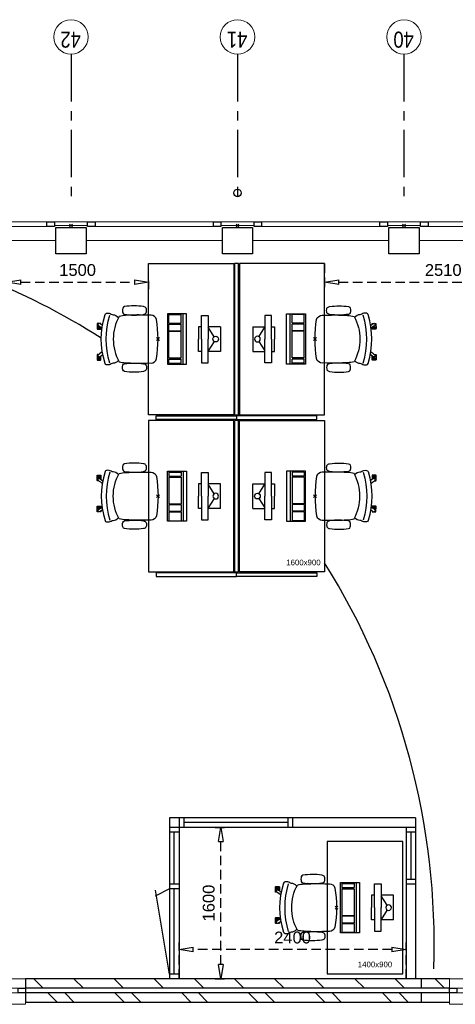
# Model space of a CAD drawing. Header units: millimetres. Extents: x -88840 to 85996, y -16279 to 104709.
# Tile 5 of 184: x -72592 to -67987, y 30895 to 41300. Entities that reach past the tile are written whole.
import ezdxf

# ---------------------------------------------------------------- set-up
doc = ezdxf.new("R2010")
doc.units = ezdxf.units.MM
doc.header["$LTSCALE"] = 400
doc.header["$PDMODE"] = 3
doc.header["$PDSIZE"] = 15
doc.linetypes.add('CENTER', pattern=[2, 1.25, -0.25, 0.25, -0.25])
doc.linetypes.add('HIDDEN', pattern=[0.375, 0.25, -0.125])
for name, color, linetype in [('-gd', 2, 'Continuous'), ('-ve', 2, 'HIDDEN'), ('inlay', 6, 'Continuous'), ('inr', 4, 'Continuous'), ('plat', 5, 'Continuous'), ('sona-s008_ip0', 7, 'Continuous'), ('stramien', 1, 'CENTER'), ('symbol', 1, 'Continuous')]:
    doc.layers.add(name, color=color, linetype=linetype)
for name, color, linetype, lineweight in [('Buitenkozijnen', 140, 'Continuous', 15), ('mat-baksteen', 5, 'Continuous', 25), ('mat-beton (ihwg)', 5, 'Continuous', 25), ('mat-kalkzandsteen', 5, 'Continuous', 25), ('None', 7, 'Continuous', 9)]:
    doc.layers.add(name, color=color, linetype=linetype, lineweight=lineweight)
doc.styles.add('Arial', font='arial.ttf', dxfattribs={"height": 176.388889})
doc.styles.add('Arial Narrow', font='ARIALN.TTF', dxfattribs={"height": 222.25})
doc.styles.get("Standard").update_dxf_attribs({"font": 'arial.ttf'})
doc.dimstyles.new('CAL-N1-050-25', dxfattribs={"dimscale": 50, "dimtxt": 2.5, "dimasz": 3, "dimexe": 1.5, "dimexo": 0, "dimgap": 0.3, "dimtad": 0, "dimdec": 4, "dimrnd": 1, "dimdsep": 46, "dimtxsty": 'Standard', "dimblk": 'CLOSED', "dimcen": 0, "dimdle": 1.25, "dimclrt": 249, "dimadec": 0, "dimazin": 0, "dimtfac": 0.9, "dimtdec": 4, "dimtix": 1, "dimtmove": 0, "dimatfit": 3, "dimldrblk": 'CLOSED', "dimfxl": 1, "dimtvp": 1, "dimtolj": 1, "dimtzin": 0, "dimarcsym": 0})

# ---------------------------------------------------------------- blocks, each defined once
blk = doc.blocks.new('Kolom 280x320')
at = {"layer": 'mat-beton (ihwg)', "lineweight": 25}
blk.add_lwpolyline([(-300, 160), (-20, 160), (-20, -160), (-300, -160)], close=True, dxfattribs=at)
at = {"layer": 'None', "color": 92, "linetype": 'Continuous', "lineweight": 5}
blk.add_point((0, 0), dxfattribs=at)
blk = doc.blocks.new('Gevelpui best 1410 (2D)')
at = {"layer": 'Buitenkozijnen', "lineweight": 15}
for p, q in [((-260, 0), (-260, -1410)), ((-260, 0), (-210, 0)), ((-210, 0), (-210, -1410)), ((-260, -1410), (-210, -1410))]:
    blk.add_line(p, q, dxfattribs=at)
at = {"layer": 'Buitenkozijnen', "color": 92, "lineweight": 25}
for points in [[(-260, 0), (-210, 0), (-210, -80), (-260, -80)], [(-260, -1330), (-210, -1330), (-210, -1410), (-260, -1410)]]:
    blk.add_lwpolyline(points, close=True, dxfattribs=at)
at = {"layer": 'None', "color": 43, "linetype": 'Continuous', "lineweight": 9}
blk.add_line((-410, 15), (-410, -1425), dxfattribs=at)
blk = doc.blocks.new('Gevelpui best 800')
at = {"layer": 'Buitenkozijnen', "color": 43, "linetype": 'Continuous', "lineweight": 9}
blk.add_lwpolyline([(-400, 270), (400, 270), (400, 0), (-400, 0)], close=True, dxfattribs=at)
at = {"layer": 'Buitenkozijnen', "color": 140, "linetype": 'Continuous', "lineweight": 15}
blk.add_lwpolyline([(-400, 150), (400, 150), (400, 100), (-400, 100)], close=True, dxfattribs=at)
at = {"layer": 'Buitenkozijnen', "color": 92, "linetype": 'Continuous', "lineweight": 25}
for points in [[(-400, 150), (-320, 150), (-320, 100), (-400, 100)], [(320, 150), (400, 150), (400, 100), (320, 100)]]:
    blk.add_lwpolyline(points, close=True, dxfattribs=at)
blk = doc.blocks.new('*X55')
at = {"layer": 'None', "lineweight": 9}
for p, q in [((-11029, 25034), (-10929, 25134)), ((-11029, 24609), (-10929, 24709)), ((-11029, 24185), (-10929, 24285)), ((-11029, 23761), (-10929, 23861)), ((-11029, 23336), (-10929, 23436)), ((-11029, 22912), (-10929, 23012)), ((-11029, 22488), (-10929, 22588)), ((-11029, 22064), (-10929, 22164)), ((-11029, 21639), (-10929, 21739)), ((-11029, 21215), (-10929, 21315)), ((-11029, 20791), (-10929, 20891))]:
    blk.add_line(p, q, dxfattribs=at)
blk = doc.blocks.new('*X56')
at = {"layer": 'None', "lineweight": 9}
for p, q in [((-11179, 24884), (-11079, 24984)), ((-11179, 24707), (-11079, 24807)), ((-11179, 24176), (-11079, 24276)), ((-11179, 24000), (-11079, 24100)), ((-11179, 23469), (-11079, 23569)), ((-11179, 23293), (-11079, 23393)), ((-11179, 22762), (-11079, 22862)), ((-11179, 22586), (-11079, 22686)), ((-11179, 22055), (-11079, 22155)), ((-11179, 21879), (-11079, 21979)), ((-11179, 21348), (-11079, 21448)), ((-11179, 21172), (-11079, 21272)), ((-11080, 20740), (-11079, 20741))]:
    blk.add_line(p, q, dxfattribs=at)
blk = doc.blocks.new('HWA')
at = {"layer": 'None', "color": 92, "linetype": 'Continuous', "lineweight": 25}
blk.add_circle((0, -74), 40, dxfattribs=at)
blk = doc.blocks.new('SONA-S008_B2')
at = {"layer": '-gd'}
blk.add_open_spline([(-253, -510), (-88, -560), (88, -560), (253, -510)], degree=3, dxfattribs=at)
for points in [[(-207, -16), (-79, 5), (80, 5), (207, -16)], [(-253, -272), (-257, -207), (-252, -139), (-253, -74)], [(-253, -74), (-253, -52), (-233, -20), (-207, -16)], [(207, -16), (233, -20), (253, -52), (253, -74)], [(253, -74), (252, -139), (257, -207), (253, -272)], [(-343, -154), (-353, -221), (-352, -288), (-343, -355)], [(-325, -126), (-337, -132), (-340, -141), (-343, -154)], [(-278, -126), (-288, -121), (-315, -121), (-325, -126)], [(-261, -154), (-263, -141), (-266, -132), (-278, -126)], [(-261, -355), (-252, -288), (-250, -221), (-261, -154)], [(261, -355), (252, -288), (250, -221), (261, -154)], [(261, -154), (263, -141), (266, -132), (278, -126)], [(278, -126), (288, -121), (315, -121), (325, -126)], [(325, -126), (337, -132), (340, -141), (343, -154)], [(343, -154), (353, -221), (352, -288), (343, -355)], [(-255, -304), (-254, -304), (-253, -305), (-252, -305)], [(-239, -412), (-253, -366), (-250, -319), (-253, -272)], [(253, -272), (250, -319), (253, -366), (239, -412)], [(252, -298), (253, -297), (254, -297), (255, -297)], [(-343, -355), (-341, -363), (-334, -370), (-326, -372)], [(-326, -372), (-310, -376), (-293, -376), (-277, -372)], [(-277, -372), (-270, -370), (-262, -363), (-261, -355)], [(-251, -332), (-253, -332), (-255, -331), (-258, -330)], [(239, -412), (95, -494), (-95, -494), (-239, -412)], [(257, -323), (255, -324), (253, -324), (251, -325)], [(277, -372), (270, -370), (262, -363), (261, -355)], [(326, -372), (310, -376), (293, -376), (277, -372)], [(343, -355), (341, -363), (334, -370), (326, -372)], [(-272, -515), (-274, -534), (-274, -556), (-259, -560)], [(-256, -474), (-255, -489), (-270, -500), (-272, -515)], [(-227, -418), (-247, -437), (-256, -455), (-256, -474)], [(256, -474), (256, -455), (247, -437), (227, -418)], [(272, -515), (270, -500), (255, -489), (256, -474)], [(259, -560), (274, -556), (274, -534), (272, -515)], [(-259, -560), (-77, -614), (79, -614), (259, -560)], [(-222, -607), (-222, -605), (-221, -603), (-219, -603)], [(-222, -615), (-222, -615), (-222, -607), (-222, -607)], [(-219, -615), (-219, -615), (-222, -615), (-222, -615)], [(-222, -630), (-222, -630), (-222, -618), (-222, -618)], [(-222, -618), (-222, -618), (-199, -618), (-199, -618)], [(-219, -603), (-219, -603), (-192, -603), (-177, -603)], [(-199, -615), (-199, -615), (-219, -615), (-219, -615)], [(-199, -618), (-199, -618), (-199, -615), (-199, -615)], [(-199, -615), (-199, -615), (-187, -615), (-187, -615)], [(-199, -618), (-199, -618), (-189, -618), (-187, -618)], [(-183, -633), (-188, -629), (-190, -621), (-186, -615)], [(-185, -615), (-186, -615), (-187, -615), (-187, -615)], [(-187, -615), (-187, -615), (-187, -616), (-187, -617)], [(-186, -615), (-186, -615), (-176, -603), (-163, -584)], [(-135, -589), (-152, -614), (-165, -630), (-165, -630)], [(106, -607), (106, -605), (108, -603), (110, -603)], [(106, -615), (106, -615), (106, -607), (106, -607)], [(110, -615), (110, -615), (106, -615), (106, -615)], [(106, -630), (106, -630), (106, -618), (106, -618)], [(106, -618), (106, -618), (130, -618), (130, -618)], [(110, -603), (110, -603), (116, -603), (123, -603)], [(130, -615), (130, -615), (110, -615), (110, -615)], [(143, -630), (143, -630), (132, -615), (115, -592)], [(130, -618), (130, -618), (130, -615), (130, -615)], [(130, -615), (130, -615), (131, -615), (132, -615)], [(130, -618), (130, -618), (132, -618), (134, -618)], [(144, -587), (156, -604), (164, -615), (164, -615)], [(155, -603), (159, -603), (162, -603), (162, -603)], [(164, -615), (168, -621), (167, -629), (161, -633)], [(162, -603), (164, -603), (166, -605), (166, -607)], [(166, -615), (166, -615), (165, -615), (164, -615)], [(165, -618), (166, -618), (166, -618), (166, -618)], [(166, -607), (166, -607), (166, -615), (166, -615)], [(166, -618), (166, -618), (166, -619), (166, -620)], [(-199, -630), (-199, -630), (-222, -630), (-222, -630)], [(-222, -641), (-222, -641), (-222, -633), (-222, -633)], [(-222, -633), (-222, -633), (-219, -633), (-219, -633)], [(-219, -645), (-221, -645), (-222, -643), (-222, -641)], [(-219, -633), (-219, -633), (-199, -633), (-199, -633)], [(-167, -645), (-167, -645), (-219, -645), (-219, -645)], [(-199, -633), (-199, -633), (-199, -630), (-199, -630)], [(-199, -630), (-199, -630), (-187, -630), (-187, -630)], [(-199, -633), (-199, -633), (-187, -633), (-187, -633)], [(-186, -630), (-186, -630), (-187, -630), (-187, -630)], [(-187, -630), (-187, -630), (-187, -633), (-187, -633)], [(-187, -633), (-187, -633), (-185, -633), (-183, -633)], [(-165, -630), (-169, -636), (-177, -638), (-183, -633)], [(-183, -633), (-183, -633), (-183, -633), (-183, -633)], [(-167, -633), (-167, -633), (-166, -633), (-166, -633)], [(-163, -641), (-163, -643), (-165, -645), (-167, -645)], [(-166, -633), (-166, -633), (-163, -633), (-163, -633)], [(-163, -630), (-163, -630), (-163, -630), (-164, -630)], [(-163, -628), (-163, -629), (-163, -630), (-163, -630)], [(-163, -633), (-163, -633), (-163, -641), (-163, -641)], [(130, -630), (130, -630), (106, -630), (106, -630)], [(106, -641), (106, -641), (106, -633), (106, -633)], [(106, -633), (106, -633), (110, -633), (110, -633)], [(110, -645), (108, -645), (106, -643), (106, -641)], [(110, -633), (110, -633), (130, -633), (130, -633)], [(162, -644), (162, -644), (110, -645), (110, -645)], [(130, -633), (130, -633), (130, -630), (130, -630)], [(130, -630), (130, -630), (142, -630), (142, -630)], [(130, -633), (130, -633), (142, -633), (142, -633)], [(143, -630), (142, -630), (142, -630), (142, -630)], [(142, -630), (142, -630), (142, -633), (142, -633)], [(142, -633), (142, -633), (143, -633), (145, -633)], [(161, -633), (155, -637), (147, -636), (143, -630)], [(161, -633), (161, -633), (161, -633), (161, -633)], [(162, -633), (162, -633), (162, -633), (162, -633)], [(162, -633), (162, -633), (166, -633), (166, -633)], [(166, -641), (166, -643), (164, -644), (162, -644)], [(166, -630), (166, -630), (165, -630), (164, -630)], [(166, -626), (166, -628), (166, -630), (166, -630)], [(166, -633), (166, -633), (166, -641), (166, -641)]]:
    blk.add_open_spline(points, degree=3)
at = {"layer": 'sona-s008_ip0'}
blk.add_point((0, 0), dxfattribs=at)
blk = doc.blocks.new('SYMB-CMP4_B2')
for p, q in [((-130, 558), (130, 558)), ((-130, 558), (-130, 428)), ((130, 558), (130, 428)), ((-250, 358), (-250, 428)), ((-250, 428), (0, 428)), ((-25, 492), (-125, 428)), ((250, 428), (0, 428)), ((25, 492), (125, 428)), ((250, 358), (250, 428)), ((0, 358), (-250, 358)), ((-130, 358), (-130, 328)), ((-130, 328), (0, 328)), ((0, 358), (250, 358)), ((130, 328), (0, 328)), ((130, 358), (130, 328)), ((265, 200), (-265, 200)), ((-265, 200), (-265, 0)), ((265, 163), (-265, 163)), ((-167, 142), (-260, 142)), ((-260, 13), (-260, 142)), ((-167, 13), (-167, 142)), ((-88, 142), (-159, 142)), ((-159, 13), (-159, 142)), ((-88, 13), (-88, 142)), ((200, 142), (-82, 142)), ((-82, 13), (-82, 142)), ((200, 13), (200, 142)), ((255, 142), (212, 142)), ((212, 13), (212, 142)), ((255, 13), (255, 142)), ((265, 0), (265, 200)), ((-265, 0), (265, 0)), ((-167, 13), (-260, 13)), ((-88, 13), (-159, 13)), ((200, 13), (-82, 13)), ((255, 13), (212, 13))]:
    blk.add_line(p, q)
blk.add_circle((0, 508), 30)
blk = doc.blocks.new('_CLOSED')
at = {"color": 0, "linetype": 'ByBlock'}
for p, q in [((-1, 0.167), (0, 0)), ((-1, 0.167), (-1, -0.167)), ((0, 0), (-1, -0.167))]:
    blk.add_line(p, q, dxfattribs=at)
blk = doc.blocks.new('*D1520')
at = {"layer": '-ve', "color": 0, "lineweight": -2, "transparency": 16777216}
for p, q in [((-70908, 31165), (-70908, 31548)), ((-68508, 31165), (-68508, 31548)), ((-68658, 31473), (-70758, 31473))]:
    blk.add_line(p, q, dxfattribs=at)
at = {"layer": 'Defpoints', "color": 0, "transparency": 16777216}
for p in [(-70908, 31473), (-70908, 31165), (-68508, 31165)]:
    blk.add_point(p, dxfattribs=at)
at = {"layer": '-ve', "color": 0, "lineweight": -2, "transparency": 16777216, "xscale": 150, "yscale": 150, "zscale": 150, "rotation": 180}
blk.add_blockref('_CLOSED', (-70908, 31473), dxfattribs=at)
at = {"layer": '-ve', "color": 0, "lineweight": -2, "transparency": 16777216, "xscale": 150, "yscale": 150, "zscale": 150}
blk.add_blockref('_CLOSED', (-68508, 31473), dxfattribs=at)
at = {"layer": '-ve', "color": 249, "transparency": 16777216, "insert": (-69708, 31600), "char_height": 125, "attachment_point": 5}
blk.add_mtext('\\A1;2400', dxfattribs=at)
blk = doc.blocks.new('*D1521')
at = {"layer": '-ve', "color": 0, "lineweight": -2, "transparency": 16777216}
for p, q in [((-70526, 32765), (-70391, 32765)), ((-70466, 31315), (-70466, 32615)), ((-70526, 31165), (-70391, 31165))]:
    blk.add_line(p, q, dxfattribs=at)
at = {"layer": 'Defpoints', "color": 0, "transparency": 16777216}
for p in [(-70526, 32765), (-70466, 32765), (-70526, 31165)]:
    blk.add_point(p, dxfattribs=at)
at = {"layer": '-ve', "color": 0, "lineweight": -2, "transparency": 16777216, "xscale": 150, "yscale": 150, "zscale": 150}
for p, rotation in [((-70466, 32765), 90), ((-70466, 31165), 270)]:
    blk.add_blockref('_CLOSED', p, dxfattribs=dict(at, rotation=rotation))
at = {"layer": '-ve', "color": 249, "transparency": 16777216, "insert": (-70594, 31965), "char_height": 125, "attachment_point": 5, "rotation": 90}
blk.add_mtext('\\A1;1600', dxfattribs=at)
blk = doc.blocks.new('*D1524')
at = {"layer": '-ve', "color": 0, "lineweight": -2, "transparency": 16777216}
for p, q in [((-69370, 38725), (-69370, 38451)), ((-66860, 38725), (-66860, 38451)), ((-69220, 38526), (-67010, 38526))]:
    blk.add_line(p, q, dxfattribs=at)
at = {"layer": 'Defpoints', "color": 0, "transparency": 16777216}
for p in [(-69370, 38725), (-66860, 38725), (-66860, 38526)]:
    blk.add_point(p, dxfattribs=at)
at = {"layer": '-ve', "color": 0, "lineweight": -2, "transparency": 16777216, "xscale": 150, "yscale": 150, "zscale": 150, "rotation": 180}
blk.add_blockref('_CLOSED', (-69370, 38526), dxfattribs=at)
at = {"layer": '-ve', "color": 0, "lineweight": -2, "transparency": 16777216, "xscale": 150, "yscale": 150, "zscale": 150}
blk.add_blockref('_CLOSED', (-66860, 38526), dxfattribs=at)
at = {"layer": '-ve', "color": 249, "transparency": 16777216, "insert": (-68115, 38654), "char_height": 125, "attachment_point": 5}
blk.add_mtext('\\A1;2510', dxfattribs=at)
blk = doc.blocks.new('*D1525')
at = {"layer": '-ve', "color": 0, "lineweight": -2, "transparency": 16777216}
for p, q in [((-72730, 38542), (-72730, 38451)), ((-72580, 38526), (-71380, 38526)), ((-71230, 38542), (-71230, 38451))]:
    blk.add_line(p, q, dxfattribs=at)
at = {"layer": 'Defpoints', "color": 0, "transparency": 16777216}
for p in [(-72730, 38542), (-71230, 38542), (-71230, 38526)]:
    blk.add_point(p, dxfattribs=at)
at = {"layer": '-ve', "color": 0, "lineweight": -2, "transparency": 16777216, "xscale": 150, "yscale": 150, "zscale": 150, "rotation": 180}
blk.add_blockref('_CLOSED', (-72730, 38526), dxfattribs=at)
at = {"layer": '-ve', "color": 0, "lineweight": -2, "transparency": 16777216, "xscale": 150, "yscale": 150, "zscale": 150}
blk.add_blockref('_CLOSED', (-71230, 38526), dxfattribs=at)
at = {"layer": '-ve', "color": 249, "transparency": 16777216, "insert": (-71980, 38654), "char_height": 125, "attachment_point": 5}
blk.add_mtext('\\A1;1500', dxfattribs=at)
blk = doc.blocks.new('BD C209')
at = {"layer": 'Buitenkozijnen', "lineweight": 15}
for points in [[(15225, -1992.28186), (15225, -1952.24122), (15575, -1952.24122), (15575, -1992.28186)], [(16985, -1992.28186), (16985, -1952.24122), (17335, -1952.24122), (17335, -1992.28186)], [(18745, -1992.28186), (18745, -1952.24122), (19095, -1952.24122), (19095, -1992.28186)]]:
    blk.add_lwpolyline(points, close=True, dxfattribs=at)
at = {"layer": 'inlay'}
for start, end in [(57.588806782, 79.550525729), (358.032026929, 32.097151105)]:
    blk.add_arc((11654.30476, -9585.91761), 7585.0886, start, end, dxfattribs=at)
at = {"layer": 'inr'}
for points in [[(17120, -2392.28186), (17120, -3992.28186), (16220, -3992.28186), (16220, -2392.28186)], [(17130, -2392.28186), (17130, -3992.28186), (17170, -3992.28186), (17170, -2392.28186)], [(17180, -2392.28186), (17180, -3992.28186), (18080, -3992.28186), (18080, -2392.28186)], [(17120, -5652.28186), (17120, -4052.28186), (16220, -4052.28186), (16220, -5652.28186)], [(16300, -4002.28186), (17150, -4002.28186), (17150, -4042.28186), (16300, -4042.28186)], [(17130, -4052.28186), (17130, -5652.28186), (17170, -5652.28186), (17170, -4052.28186)], [(18000, -4002.28186), (17150, -4002.28186), (17150, -4042.28186), (18000, -4042.28186)], [(17180, -5652.28186), (17180, -4052.28186), (18080, -4052.28186), (18080, -5652.28186)], [(16300, -5702.28186), (17150, -5702.28186), (17150, -5662.28186), (16300, -5662.28186)], [(18000, -5702.28186), (17150, -5702.28186), (17150, -5662.28186), (18000, -5662.28186)], [(18906.14701, -9900.58723), (18906.14701, -8500.58723), (18106.14701, -8500.58723), (18106.14701, -9900.58723)]]:
    blk.add_lwpolyline(points, close=True, dxfattribs=at)
at = {"layer": 'mat-baksteen', "lineweight": 25}
for p, q in [((14920, -10102.24122), (14920, -10202.24122)), ((19400, -10102.24122), (14920, -10102.24122)), ((19100, -10102.24122), (19100, -10202.24122)), ((19400, -10202.24122), (14920, -10202.24122))]:
    blk.add_line(p, q, dxfattribs=at)
at = {"layer": 'mat-kalkzandsteen', "lineweight": 25}
for p, q in [((14920, -9952.24122), (14920, -10052.24122)), ((19400, -9952.24122), (14920, -9952.24122)), ((19100, -9952.24122), (19100, -10052.24122)), ((19400, -10052.24122), (14920, -10052.24122))]:
    blk.add_line(p, q, dxfattribs=at)
at = {"layer": 'None', "color": 43, "linetype": 'Continuous', "lineweight": 9}
for centre in [(15400, 0), (17160, 0), (18920, 0)]:
    blk.add_circle(centre, 182.60642, dxfattribs=at)
at = {"layer": 'plat'}
for p, q in [((19041.96136, -8252.24122), (16441.96136, -8252.24122)), ((16441.96136, -8252.24122), (16441.96136, -9952.24122)), ((16541.96136, -8252.24122), (16541.96136, -9952.24122)), ((16591.96136, -8252.24122), (16591.96136, -8352.24122)), ((17691.96136, -8302.24122), (16591.96136, -8302.24122)), ((17691.96136, -8252.24122), (17691.96136, -8352.24122)), ((17741.96136, -8252.24122), (17741.96136, -8352.24122)), ((19041.96136, -8252.24122), (19041.96136, -9952.24122)), ((19041.96136, -8352.24122), (16441.96136, -8352.24122)), ((16541.96136, -8402.24122), (16441.96136, -8402.24122)), ((16491.96136, -8952.24122), (16491.96136, -8402.24122)), ((18941.96136, -8352.24122), (18941.96136, -9952.24122)), ((19041.96136, -8402.24122), (18941.96136, -8402.24122)), ((18991.96136, -8402.24122), (18991.96136, -8902.24122)), ((19041.96136, -8902.24122), (18941.96136, -8902.24122)), ((16441.96136, -9002.24122), (16289.80378, -9080.98921)), ((16441.96136, -9902.24122), (16293.42673, -9014.58685)), ((16541.96136, -8952.24122), (16441.96136, -8952.24122)), ((16541.96136, -9002.24122), (16441.96136, -9002.24122)), ((16491.96136, -9902.24122), (16491.96136, -9002.24122)), ((19041.96136, -8952.24122), (18941.96136, -8952.24122)), ((16541.96136, -9902.24122), (16441.96136, -9902.24122)), ((18941.96136, -9952.24122), (16441.96136, -9952.24122))]:
    blk.add_line(p, q, dxfattribs=at)
at = {"layer": 'stramien'}
for p, q in [((15400, -182.60642), (15400, -1682.60642)), ((17160, -182.60642), (17160, -1682.60642)), ((18920, -182.60642), (18920, -1682.60642))]:
    blk.add_line(p, q, dxfattribs=at)
at = {"layer": 'Buitenkozijnen', "color": 7}
for name, p, rotation in [('Gevelpui best 1410 (2D)', (13815, -1742.28186), 90), ('Gevelpui best 1410 (2D)', (15575, -1742.28186), 90), ('Gevelpui best 1410 (2D)', (17335, -1742.28186), 90), ('Gevelpui best 1410 (2D)', (19095, -1742.28186), 90), ('Gevelpui best 800', (14520, -9952.24122), 180), ('Gevelpui best 800', (19800, -9952.24122), 180)]:
    blk.add_blockref(name, p, dxfattribs=dict(at, rotation=rotation))
at = {"layer": 'inr', "xscale": -1}
for p, rotation in [((16320, -3192.28186), 270), ((17980, -4852.28186), 90)]:
    blk.add_blockref('SONA-S008_B2', p, dxfattribs=dict(at, rotation=rotation))
at = {"layer": 'inr'}
for p, rotation in [((17980, -3192.28186), 90), ((16320, -4852.28186), 270)]:
    blk.add_blockref('SONA-S008_B2', p, dxfattribs=dict(at, rotation=rotation))
at = {"layer": 'inr', "extrusion": (0, 0, -1), "xscale": -1, "zscale": -1, "rotation": 90}
blk.add_blockref('SONA-S008_B2', (-18206.14701, -9200.58723), dxfattribs=at)
at = {"layer": 'mat-baksteen', "rotation": 90}
blk.add_blockref('*X56', (40140, 976.65878), dxfattribs=at)
at = {"layer": 'mat-beton (ihwg)', "color": 7, "rotation": 90}
for p in [(15400, -1992.28186), (17160, -1992.28186), (18920, -1992.28186)]:
    blk.add_blockref('Kolom 280x320', p, dxfattribs=at)
at = {"layer": 'mat-kalkzandsteen', "rotation": 90}
blk.add_blockref('*X55', (40140, 976.65878), dxfattribs=at)
at = {"layer": 'None', "color": 7, "rotation": 180}
blk.add_blockref('HWA', (17160, -1722.28186), dxfattribs=at)
at = {"layer": 'symbol'}
for p, rotation in [((16421.4887, -3192.28186), 270), ((17878.5113, -4852.28186), 90.00000000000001)]:
    blk.add_blockref('SYMB-CMP4_B2', p, dxfattribs=dict(at, rotation=rotation))
at = {"layer": 'symbol', "xscale": -1}
for p, rotation in [((17878.5113, -3192.28186), 90), ((16421.4887, -4852.28186), 270), ((18249.66699, -9200.58723), 270)]:
    blk.add_blockref('SYMB-CMP4_B2', p, dxfattribs=dict(at, rotation=rotation))
at = {"layer": 'None', "color": 8, "char_height": 169.333333, "attachment_point": 1, "rotation": 180, "style": 'Arial Narrow'}
for s, insert in [('42', (15504.00231, -112.75759)), ('41', (17264.00231, -112.75759)), ('40', (19024.00231, -112.75759))]:
    blk.add_mtext(s, dxfattribs=dict(at, insert=insert))
at = {"layer": 'plat', "char_height": 59.266667, "attachment_point": 1, "style": 'Arial'}
for s, insert in [('1600x900', (17675.02005, -5523.34974)), ('1400x900', (18431.66254, -9771.23508))]:
    blk.add_mtext(s, dxfattribs=dict(at, insert=insert))
at = {"layer": '-ve'}
for p1, p2, distance, picture, middle in [((14720, -2575.34889), (16220, -2575.34889), -16.11454, '*D1525', (15470, -2463.82018)), ((18080, -2392.28186), (20590, -2392.28186), -199.18157, '*D1524', (19335, -2463.82018)), ((16924.15703, -9952.24122), (16924.15703, -8352.24122), -59.62625, '*D1521', (16856.14003, -9152.24122)), ((18941.96136, -9952.24122), (16541.96136, -9952.24122), -307.52308, '*D1520', (17741.96136, -9517.0749))]:
    dim = blk.add_aligned_dim(p1=p1, p2=p2, distance=distance, dimstyle='CAL-N1-050-25', dxfattribs=at)
    dim.commit()
    dim.dimension.update_dxf_attribs({"geometry": picture, "text_midpoint": middle, "insert": (87449.7156, -41117.3286)})

msp = doc.modelspace()

# ---------------------------------------------------------------- block references
at = {"layer": '-ve'}
msp.add_blockref('BD C209', (-87449.7156, 41117.3286), dxfattribs=at)

doc.saveas('drawing.dxf')
